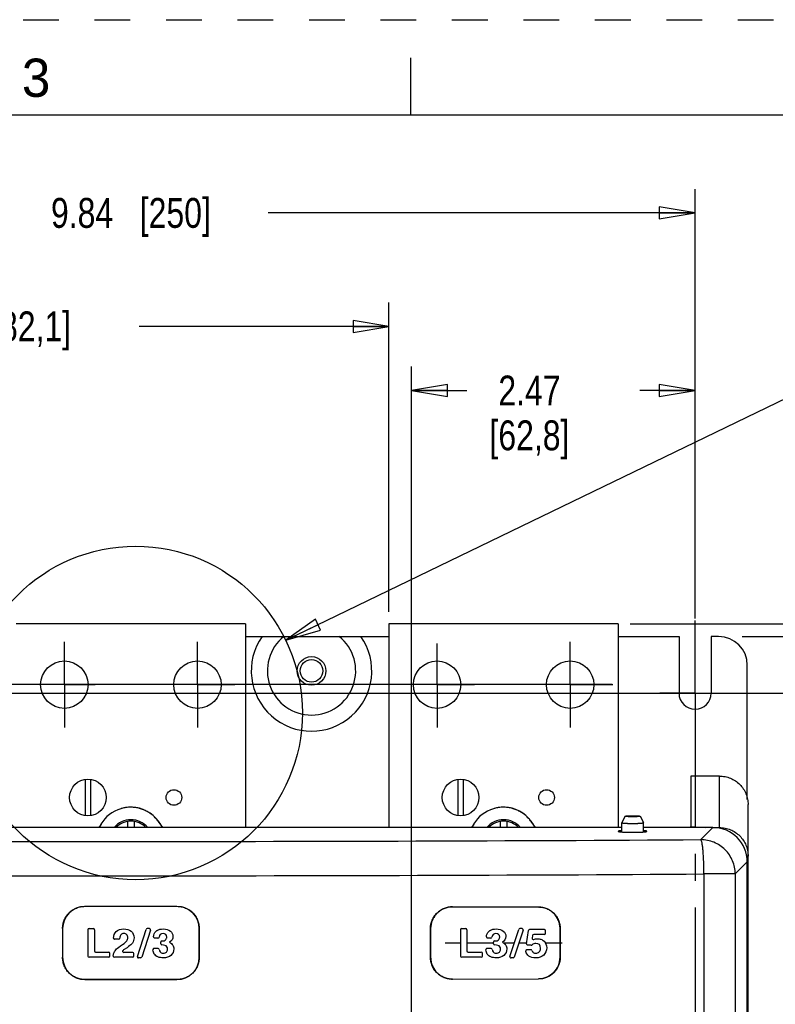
# Model space of a CAD drawing. Header units: inches. Extents: x 0 to 34, y 0 to 22.
# Tile 14 of 25: x 10.5 to 14.4, y 16.8 to 22. Entities that reach past the tile are written whole.
import ezdxf

# ---------------------------------------------------------------- set-up
doc = ezdxf.new("R2010")
doc.units = ezdxf.units.IN
doc.header["$LTSCALE"] = 1.87
doc.header["$MEASUREMENT"] = 0
doc.linetypes.add('CENTER', pattern=[0.6, 0.375, -0.075, 0.075, -0.075])
doc.linetypes.add('HIDDEN', pattern=[0.2, 0.1, -0.1])
doc.layers.get('0').update_dxf_attribs({"linetype": 'CONTINUOUS'})
for name, color, linetype in [('02___PRT_ALL_AXES', 7, 'CONTINUOUS'), ('03___PRT_ALL_CURVES', 7, 'CONTINUOUS'), ('AXIS_PART', 7, 'CONTINUOUS'), ('DEFAULT_2', 8, 'HIDDEN')]:
    doc.layers.add(name, color=color, linetype=linetype)
doc.styles.get("Standard").update_dxf_attribs({"font": 'txt', "width": 0.8})
doc.styles.add('TEXTSTYLE_2', font='txt')
doc.dimstyles.new('DIMSTYLE_2', dxfattribs={"dimtxt": 0.15625, "dimasz": 0.1875, "dimexe": 0.18, "dimexo": 0.0625, "dimgap": 0.09, "dimtad": 0, "dimtih": 1, "dimtoh": 1, "dimlfac": 1.666667, "dimzin": 4, "dimdsep": 46, "dimtxsty": 'STANDARD', "dimblk": 'CLOSED', "dimblk1": 'CLOSED', "dimblk2": 'CLOSED', "dimcen": 0.09, "dimadec": 0, "dimazin": 0, "dimtfac": 1, "dimtofl": 0, "dimtmove": 0, "dimatfit": 3, "dimldrblk": 'CLOSED', "dimfxl": 1, "dimtolj": 1, "dimtzin": 4, "dimarcsym": 0})
doc.dimstyles.get("Standard").update_dxf_attribs({"dimtxt": 0.15625, "dimasz": 0.1875, "dimexe": 0.18, "dimexo": 0.0625, "dimgap": 0.09, "dimtad": 0, "dimtih": 1, "dimtoh": 1, "dimzin": 4, "dimdsep": 46, "dimtxsty": 'STANDARD', "dimblk": 'CLOSED', "dimblk1": 'CLOSED', "dimblk2": 'CLOSED', "dimcen": 0.09, "dimadec": 0, "dimazin": 0, "dimtp": 0.05, "dimtm": 0.05, "dimtfac": 1, "dimtofl": 0, "dimtmove": 0, "dimatfit": 3, "dimldrblk": 'CLOSED', "dimfxl": 1, "dimtolj": 1, "dimtzin": 4, "dimarcsym": 0})

# ---------------------------------------------------------------- blocks, each defined once
blk = doc.blocks.new('_CLOSED')
at = {"color": 0, "linetype": 'BYBLOCK'}
for p, q in [((0, 0), (-1, 0.167)), ((-1, 0.167), (-1, -0.167)), ((-1, -0.167), (0, 0)), ((-1, 0), (0, 0))]:
    blk.add_line(p, q, dxfattribs=at)
blk = doc.blocks.new('*D1')
at = {"color": 2, "linetype": 'CONTINUOUS'}
for p, q in [((8.0841, 18.8364), (8.0841, 21.1141)), ((13.9881, 18.8672), (13.9881, 21.1141)), ((8.0841, 20.9891), (10.3174, 20.9891)), ((13.9881, 20.9891), (11.7549, 20.9891))]:
    blk.add_line(p, q, dxfattribs=at)
at = {"color": 2, "linetype": 'CONTINUOUS', "xscale": 0.1875, "yscale": 0.1875, "zscale": 0.1875, "rotation": 180}
blk.add_blockref('_CLOSED', (8.0841, 20.9891), dxfattribs=at)
at = {"color": 2, "linetype": 'CONTINUOUS', "xscale": 0.1875, "yscale": 0.1875, "zscale": 0.1875}
blk.add_blockref('_CLOSED', (13.9881, 20.9891), dxfattribs=at)
at = {"color": 2, "linetype": 'CONTINUOUS', "insert": (11.0361, 21.0673), "char_height": 0.15625, "width": 1.28125, "attachment_point": 2, "line_spacing_factor": 0.9}
blk.add_mtext('9.84{\\Ftxt.shx;\\W1.000000;\\H0.156250; }[250]', dxfattribs=at)
blk = doc.blocks.new('*D2')
at = {"color": 2, "linetype": 'CONTINUOUS'}
for p, q in [((7.9403, 18.4769), (15.4829, 18.4769)), ((15.3579, 18.4769), (15.3579, 15.8437)), ((15.3579, 12.898), (15.3579, 15.2968)), ((12.5398, 12.898), (15.4829, 12.898))]:
    blk.add_line(p, q, dxfattribs=at)
at = {"color": 2, "linetype": 'CONTINUOUS', "xscale": 0.1875, "yscale": 0.1875, "zscale": 0.1875}
for p, rotation in [((15.3579, 18.4769), 90), ((15.3579, 12.898), 270)]:
    blk.add_blockref('_CLOSED', p, dxfattribs=dict(at, rotation=rotation))
at = {"color": 2, "linetype": 'CONTINUOUS', "insert": (15.1704, 15.7656), "char_height": 0.15625, "width": 0.875, "attachment_point": 2, "line_spacing_factor": 0.9}
blk.add_mtext('9.30\\P[236,2]', dxfattribs=at)
blk = doc.blocks.new('*D3')
at = {"color": 2, "linetype": 'CONTINUOUS'}
for p, q in [((13.5544, 18.5212), (6.3895, 18.5212)), ((6.5145, 18.5212), (6.5145, 11.4544)), ((6.5145, 4.075), (6.5145, 10.9075)), ((13.5532, 4.075), (6.3895, 4.075))]:
    blk.add_line(p, q, dxfattribs=at)
at = {"color": 2, "linetype": 'CONTINUOUS', "xscale": 0.1875, "yscale": 0.1875, "zscale": 0.1875}
for p, rotation in [((6.5145, 18.5212), 90), ((6.5145, 4.075), 270)]:
    blk.add_blockref('_CLOSED', p, dxfattribs=dict(at, rotation=rotation))
at = {"color": 2, "linetype": 'CONTINUOUS', "insert": (6.3895, 11.3762), "char_height": 0.15625, "width": 0.875, "attachment_point": 2, "line_spacing_factor": 0.9}
blk.add_mtext('24.08\\P[611,6]', dxfattribs=at)
blk = doc.blocks.new('*D7')
at = {"color": 2, "linetype": 'CONTINUOUS'}
for p, q in [((14.3746, 18.4769), (16.2606, 18.4769)), ((16.1356, 18.4769), (16.1356, 11.6581)), ((16.1356, 4.5269), (16.1356, 11.1112)), ((14.0506, 4.5269), (16.2606, 4.5269))]:
    blk.add_line(p, q, dxfattribs=at)
at = {"color": 2, "linetype": 'CONTINUOUS', "xscale": 0.1875, "yscale": 0.1875, "zscale": 0.1875}
for p, rotation in [((16.1356, 18.4769), 90), ((16.1356, 4.5269), 270)]:
    blk.add_blockref('_CLOSED', p, dxfattribs=dict(at, rotation=rotation))
at = {"color": 2, "linetype": 'CONTINUOUS', "insert": (16.0106, 11.58), "char_height": 0.15625, "width": 0.875, "attachment_point": 2, "line_spacing_factor": 0.9}
blk.add_mtext('23.25\\P[590,6]', dxfattribs=at)
blk = doc.blocks.new('*D8')
at = {"color": 2, "linetype": 'CONTINUOUS'}
for p, q in [((8.0841, 18.8538), (8.0841, 20.5206)), ((12.3861, 18.9023), (12.3861, 20.5206)), ((8.0841, 20.3956), (9.3914, 20.3956)), ((12.3861, 20.3956), (11.0789, 20.3956))]:
    blk.add_line(p, q, dxfattribs=at)
at = {"color": 2, "linetype": 'CONTINUOUS', "xscale": 0.1875, "yscale": 0.1875, "zscale": 0.1875, "rotation": 180}
blk.add_blockref('_CLOSED', (8.0841, 20.3956), dxfattribs=at)
at = {"color": 2, "linetype": 'CONTINUOUS', "xscale": 0.1875, "yscale": 0.1875, "zscale": 0.1875}
blk.add_blockref('_CLOSED', (12.3861, 20.3956), dxfattribs=at)
at = {"color": 2, "linetype": 'CONTINUOUS', "insert": (10.2351, 20.4737), "char_height": 0.15625, "width": 1.53125, "attachment_point": 2, "line_spacing_factor": 0.9}
blk.add_mtext('7.17{\\Ftxt.shx;\\W1.000000;\\H0.156250; }[182,1]', dxfattribs=at)
blk = doc.blocks.new('*D10')
at = {"color": 2, "linetype": 'CONTINUOUS'}
for p, q in [((13.6486, 18.8398), (18.367, 18.8398)), ((18.242, 18.8398), (18.242, 11.4544)), ((18.242, 3.7564), (18.242, 10.9075)), ((13.7236, 3.7564), (18.367, 3.7564))]:
    blk.add_line(p, q, dxfattribs=at)
at = {"color": 2, "linetype": 'CONTINUOUS', "xscale": 0.1875, "yscale": 0.1875, "zscale": 0.1875}
for p, rotation in [((18.242, 18.8398), 90), ((18.242, 3.7564), 270)]:
    blk.add_blockref('_CLOSED', p, dxfattribs=dict(at, rotation=rotation))
at = {"color": 2, "linetype": 'CONTINUOUS', "insert": (18.117, 11.3762), "char_height": 0.15625, "width": 0.875, "attachment_point": 2, "line_spacing_factor": 0.9}
blk.add_mtext('25.14\\P[638,5]', dxfattribs=at)
blk = doc.blocks.new('*D20')
at = {"color": 2, "linetype": 'CONTINUOUS'}
for p, q in [((12.5044, 12.9207), (12.5044, 20.1849)), ((13.9881, 18.8672), (13.9881, 20.1849)), ((12.5044, 20.0599), (12.7932, 20.0599)), ((13.9881, 20.0599), (13.6994, 20.0599))]:
    blk.add_line(p, q, dxfattribs=at)
at = {"color": 2, "linetype": 'CONTINUOUS', "xscale": 0.1875, "yscale": 0.1875, "zscale": 0.1875, "rotation": 180}
blk.add_blockref('_CLOSED', (12.5044, 20.0599), dxfattribs=at)
at = {"color": 2, "linetype": 'CONTINUOUS', "xscale": 0.1875, "yscale": 0.1875, "zscale": 0.1875}
blk.add_blockref('_CLOSED', (13.9881, 20.0599), dxfattribs=at)
at = {"color": 2, "linetype": 'CONTINUOUS', "insert": (13.1213, 20.1381), "char_height": 0.15625, "width": 0.75, "attachment_point": 2, "line_spacing_factor": 0.9}
blk.add_mtext('2.47\\P[62,8]', dxfattribs=at)
blk = doc.blocks.new('*D24')
at = {"color": 2, "linetype": 'CONTINUOUS'}
for p, q in [((14.234, 18.7732), (17.2992, 18.7732)), ((17.1742, 18.7732), (17.1742, 11.6578)), ((17.1742, 4.2299), (17.1742, 11.1109)), ((14.2187, 4.2299), (17.2992, 4.2299))]:
    blk.add_line(p, q, dxfattribs=at)
at = {"color": 2, "linetype": 'CONTINUOUS', "xscale": 0.1875, "yscale": 0.1875, "zscale": 0.1875}
for p, rotation in [((17.1742, 18.7732), 90), ((17.1742, 4.2299), 270)]:
    blk.add_blockref('_CLOSED', p, dxfattribs=dict(at, rotation=rotation))
at = {"color": 2, "linetype": 'CONTINUOUS', "insert": (17.0492, 11.5797), "char_height": 0.15625, "width": 0.875, "attachment_point": 2, "line_spacing_factor": 0.9}
blk.add_mtext('24.24\\P[615,7]', dxfattribs=at)

msp = doc.modelspace()

# ---------------------------------------------------------------- linework, layer by layer
at = {"color": 7, "linetype": 'CONTINUOUS'}
for p, q in [((12.5, 21.5), (12.5, 21.8)), ((33.5, 21.5), (0.5, 21.5)), ((14.1111, 18.7732), (14.0724, 18.7732)), ((14.2611, 17.92), (14.2611, 18.6232)), ((10.7964, 18.0257), (10.7964, 17.836)), ((10.8258, 17.836), (10.8258, 18.0257)), ((12.7464, 18.0257), (12.7464, 17.836)), ((12.7758, 17.836), (12.7758, 18.0257)), ((13.605, 17.7736), (8.4672, 17.7736)), ((11.0181, 17.806), (11.0181, 17.7736)), ((11.0541, 17.7736), (11.0541, 17.806)), ((12.9681, 17.806), (12.9681, 17.7736)), ((13.0041, 17.7736), (13.0041, 17.806)), ((14.0816, 17.7736), (13.7172, 17.7736)), ((13.9653, 17.7736), (13.9653, 17.7788)), ((14.0816, 17.7736), (14.0183, 17.7103)), ((14.1153, 17.7736), (14.1153, 17.7682)), ((14.2653, 17.6239), (14.2564, 17.6239)), ((14.2611, 17.594), (14.1979, 17.5307)), ((14.2611, 5.3459), (14.2611, 17.594)), ((14.0345, 17.5307), (14.0345, 5.717)), ((14.1979, 17.5307), (14.0345, 17.5307)), ((14.1979, 17.5307), (14.1979, 5.717)), ((14.2611, 17.5483), (14.2653, 17.5483)), ((10.7952, 17.3616), (10.7952, 17.3613)), ((10.7952, 17.3616), (11.277, 17.3616)), ((11.277, 17.3613), (10.7952, 17.3613)), ((11.277, 17.3616), (11.277, 17.3613)), ((12.7186, 17.3594), (12.7186, 17.3588)), ((12.7186, 17.3594), (13.1691, 17.3581)), ((12.7186, 17.3588), (13.1691, 17.3575)), ((13.1691, 17.3575), (13.1691, 17.3581)), ((10.6786, 17.245), (10.6786, 17.095)), ((10.6786, 17.245), (10.6789, 17.245)), ((10.6789, 17.245), (10.6789, 17.095)), ((10.8115, 17.239), (10.8115, 17.101)), ((10.8175, 17.245), (10.8391, 17.245)), ((10.8451, 17.239), (10.8451, 17.1278)), ((11.0699, 17.0997), (11.1162, 17.2408)), ((11.1388, 17.2371), (11.0926, 17.0959)), ((11.1331, 17.245), (11.1219, 17.245)), ((11.3934, 17.095), (11.3934, 17.245)), ((11.3936, 17.245), (11.3934, 17.245)), ((11.3936, 17.245), (11.3936, 17.095)), ((12.6038, 17.245), (12.6038, 17.095)), ((12.6038, 17.245), (12.6044, 17.245)), ((12.6044, 17.095), (12.6044, 17.245)), ((12.7608, 17.239), (12.7608, 17.101)), ((12.7668, 17.245), (12.7884, 17.245)), ((12.7944, 17.239), (12.7944, 17.1278)), ((13.0192, 17.0997), (13.0655, 17.2408)), ((13.0881, 17.2371), (13.0419, 17.0959)), ((13.0824, 17.245), (13.0712, 17.245)), ((13.1061, 17.1658), (13.1161, 17.2347)), ((13.1992, 17.2399), (13.1221, 17.2399)), ((13.1375, 17.2093), (13.1355, 17.1949)), ((13.1992, 17.2144), (13.1435, 17.2144)), ((13.2052, 17.2204), (13.2052, 17.2339)), ((13.2813, 17.095), (13.2813, 17.245)), ((13.2813, 17.245), (13.282, 17.245)), ((13.282, 17.245), (13.282, 17.095)), ((10.972, 17.1898), (10.951, 17.1898)), ((11.1774, 17.1957), (11.1598, 17.1957)), ((11.1919, 17.1654), (11.1919, 17.1745)), ((11.2061, 17.1809), (11.2096, 17.1816)), ((12.9193, 17.1957), (12.9017, 17.1957)), ((12.9339, 17.1654), (12.9339, 17.1745)), ((12.9481, 17.1809), (12.9516, 17.1816)), ((13.1307, 17.1582), (13.1118, 17.1589)), ((10.8511, 17.1218), (10.92, 17.1218)), ((10.926, 17.101), (10.926, 17.1158)), ((11.046, 17.1204), (10.9985, 17.1204)), ((11.0126, 17.1428), (11.0008, 17.1353)), ((11.052, 17.101), (11.052, 17.1144)), ((11.1785, 17.1405), (11.1575, 17.1405)), ((12.8004, 17.1218), (12.8693, 17.1218)), ((12.8753, 17.101), (12.8753, 17.1158)), ((12.9204, 17.1405), (12.8994, 17.1405)), ((13.1285, 17.1345), (13.1077, 17.1345)), ((10.6786, 17.095), (10.6789, 17.095)), ((10.92, 17.095), (10.8175, 17.095)), ((11.046, 17.095), (10.9495, 17.095)), ((11.0869, 17.0918), (11.0757, 17.0918)), ((11.3936, 17.095), (11.3934, 17.095)), ((12.6044, 17.095), (12.6038, 17.095)), ((12.8693, 17.095), (12.7668, 17.095)), ((13.0362, 17.0918), (13.0249, 17.0918)), ((13.282, 17.095), (13.2813, 17.095)), ((10.7952, 16.9783), (10.7952, 16.9786)), ((10.7952, 16.9786), (11.277, 16.9786)), ((11.277, 16.9783), (10.7952, 16.9783)), ((11.277, 16.9783), (11.277, 16.9786)), ((12.7186, 16.9811), (13.1691, 16.9825)), ((12.7186, 16.9805), (13.1691, 16.9818)), ((12.7186, 16.9811), (12.7186, 16.9805)), ((13.1691, 16.9818), (13.1691, 16.9825))]:
    msp.add_line(p, q, dxfattribs=at)
at = {"color": 3, "linetype": 'CONTINUOUS'}
for p, q in [((13.9653, 18.0431), (13.9653, 17.7788)), ((14.1153, 18.0431), (13.9653, 18.0431)), ((14.1153, 17.7736), (14.1153, 18.0431)), ((14.2653, 5.053), (14.2653, 17.8935)), ((10.8798, 17.7906), (10.8676, 17.7736)), ((11.2032, 17.7736), (11.1806, 17.8049)), ((12.8298, 17.7906), (12.8176, 17.7736)), ((13.1532, 17.7736), (13.1306, 17.8049)), ((13.9653, 17.7788), (14.0403, 17.7736)), ((14.0816, 17.7736), (14.1153, 17.7736)), ((14.2611, 17.4739), (14.2653, 17.4739))]:
    msp.add_line(p, q, dxfattribs=at)
at = {"color": 2, "linetype": 'CONTINUOUS'}
msp.add_circle((11.061, 18.3731), 0.8725, dxfattribs=at)
at = {"color": 7, "linetype": 'CONTINUOUS'}
for centre, radius in [((11.9811, 18.593), 0.0591), ((10.8111, 17.9308), 0.096), ((12.7611, 17.9308), 0.096)]:
    msp.add_circle(centre, radius, dxfattribs=at)
for centre, radius, start, end in [((14.1111, 18.6232), 0.15, 0, 90), ((11.0361, 17.6998), 0.1149, 40.0197, 139.9803), ((11.0361, 17.6998), 0.1077, 43.2671, 136.7329), ((12.9861, 17.6998), 0.1149, 40.0197, 139.9803), ((12.9861, 17.6998), 0.1077, 43.2671, 136.7329), ((11.0361, 492.1111), 474.4101, 269.639831, 270.360169), ((11.0361, 497.0901), 479.5687, 269.641773, 270.358227), ((10.7952, 17.245), 0.1163, 90, 180), ((11.277, 17.245), 0.1163, 0, 90), ((10.8175, 17.239), 0.006, 90, 180), ((10.8391, 17.239), 0.006, 0, 90), ((11.1219, 17.239), 0.006, 90, 161.8581), ((11.1331, 17.239), 0.006, 341.8581, 90), ((11.1961, 17.1989), 0.0427, 121.3459, 132.4197), ((12.7668, 17.239), 0.006, 90, 180), ((12.7884, 17.239), 0.006, 0, 90), ((12.9381, 17.1989), 0.0427, 121.3418, 132.4197), ((13.0712, 17.239), 0.006, 90, 161.8581), ((13.0824, 17.239), 0.006, 341.8581, 90), ((13.1221, 17.2339), 0.006, 90, 171.7029), ((13.1435, 17.2084), 0.006, 90, 171.7106), ((13.1992, 17.2339), 0.006, 0, 90), ((13.1992, 17.2204), 0.006, 270, 360), ((10.951, 17.1958), 0.006, 179.1119, 270), ((10.972, 17.1958), 0.006, 270, 354.9057), ((11.1598, 17.2017), 0.006, 174.125, 270), ((11.1774, 17.2017), 0.006, 270, 352.1897), ((11.1979, 17.1745), 0.006, 89.4278, 180), ((11.1979, 17.1654), 0.006, 180, 270), ((12.9017, 17.2017), 0.006, 174.125, 270), ((12.9193, 17.2017), 0.006, 270, 352.1897), ((12.9399, 17.1745), 0.006, 90, 180), ((12.9399, 17.1654), 0.006, 180, 270), ((13.112, 17.1649), 0.006, 171.7029, 267.7185), ((13.1309, 17.1642), 0.006, 267.7185, 312.3937), ((13.1414, 17.1941), 0.006, 171.7106, 290.8058), ((10.8511, 17.1278), 0.006, 180, 270), ((10.92, 17.1158), 0.006, 0, 90), ((10.9985, 17.1264), 0.006, 126.6066, 270), ((11.0565, 17.0482), 0.1034, 122.5952, 126.5528), ((11.046, 17.1144), 0.006, 0, 90), ((11.1575, 17.1345), 0.006, 90, 184.4604), ((11.1785, 17.1345), 0.006, 10.2633, 90), ((12.8004, 17.1278), 0.006, 180, 270), ((12.8693, 17.1158), 0.006, 0, 90), ((12.8994, 17.1345), 0.006, 90, 184.4604), ((12.9204, 17.1345), 0.006, 10.2633, 90), ((13.1077, 17.1285), 0.006, 90, 196.3509), ((13.1285, 17.1285), 0.006, 23.1212, 90), ((10.7952, 17.095), 0.1163, 180, 270), ((10.8175, 17.101), 0.006, 180, 270), ((10.92, 17.101), 0.006, 270, 360), ((10.9495, 17.101), 0.006, 180, 270), ((11.046, 17.101), 0.006, 270, 360), ((11.0757, 17.0978), 0.006, 161.8581, 270), ((11.0869, 17.0978), 0.006, 270, 341.8581), ((11.277, 17.095), 0.1163, 270, 360), ((12.7668, 17.101), 0.006, 180, 270), ((12.8693, 17.101), 0.006, 270, 360), ((13.0249, 17.0978), 0.006, 161.8581, 270), ((13.0362, 17.0978), 0.006, 270, 341.8581)]:
    msp.add_arc(centre, radius, start, end, dxfattribs=at)
at = {"color": 3, "linetype": 'CONTINUOUS'}
for centre, radius, start, end in [((11.0344, 17.6999), 0.18, 98.3046, 104.663), ((11.0345, 17.6996), 0.1803, 93.4287, 98.303), ((11.0344, 17.7001), 0.1797, 90.0034, 93.4272), ((11.0361, 17.6998), 0.18, 30.0974, 82.4386), ((12.9844, 17.6999), 0.18, 98.3046, 104.663), ((12.9845, 17.6996), 0.1803, 93.4287, 98.303), ((12.9844, 17.7001), 0.1797, 90.0034, 93.4272), ((12.9861, 17.6998), 0.18, 30.0974, 82.4386), ((11.0345, 17.6999), 0.18, 106.6087, 149.5891), ((11.0345, 17.6997), 0.1801, 104.667, 106.6107), ((12.9845, 17.6999), 0.18, 106.6087, 149.5891), ((12.9845, 17.6997), 0.1801, 104.667, 106.6107), ((11.0348, 17.6997), 0.1804, 149.5952, 155.7489), ((12.9848, 17.6997), 0.1804, 149.5952, 155.7489)]:
    msp.add_arc(centre, radius, start, end, dxfattribs=at)
at = {"color": 7, "linetype": 'CONTINUOUS'}
msp.add_ellipse((14.0807, 17.5931), major_axis=(0.1279, 0.1279), ratio=0.995146, start_param=-0.782965, end_param=0.782965, dxfattribs=at)
at = {"color": 3, "linetype": 'CONTINUOUS'}
for points, knots in [([(14.1153, 18.0431), (14.1251, 18.0431), (14.1448, 18.0412), (14.1731, 18.0326), (14.1992, 18.0187), (14.2221, 18), (14.2408, 17.9772), (14.2548, 17.9511), (14.2634, 17.9229), (14.2653, 17.9033), (14.2653, 17.8935)], [0, 0, 0, 0, 0.125048, 0.250303, 0.375369, 0.500391, 0.625353, 0.75025, 0.87525, 1, 1, 1, 1]), ([(11.1806, 17.8049), (11.1765, 17.8107), (11.1675, 17.8217), (11.1521, 17.8366), (11.1352, 17.8496), (11.1168, 17.8604), (11.0972, 17.869), (11.0768, 17.8752), (11.0558, 17.879), (11.0415, 17.8798), (11.0344, 17.8798)], [0, 0, 0, 0, 0.124959, 0.250012, 0.375006, 0.499998, 0.625001, 0.750001, 0.875, 1, 1, 1, 1]), ([(13.1306, 17.8049), (13.1265, 17.8107), (13.1175, 17.8217), (13.1021, 17.8366), (13.0852, 17.8496), (13.0668, 17.8604), (13.0472, 17.869), (13.0268, 17.8752), (13.0058, 17.879), (12.9915, 17.8798), (12.9844, 17.8798)], [0, 0, 0, 0, 0.124959, 0.250012, 0.375006, 0.499998, 0.625001, 0.750001, 0.875, 1, 1, 1, 1]), ([(14.1153, 17.7736), (14.1251, 17.7736), (14.1448, 17.7716), (14.1731, 17.7631), (14.1992, 17.7492), (14.2221, 17.7304), (14.2408, 17.7076), (14.2548, 17.6816), (14.2634, 17.6533), (14.2653, 17.6337), (14.2653, 17.6239)], [0, 0, 0, 0, 0.125048, 0.250303, 0.375369, 0.500391, 0.625353, 0.75025, 0.87525, 1, 1, 1, 1])]:
    msp.add_open_spline(points, degree=3, knots=knots, dxfattribs=at)
at = {"color": 7, "linetype": 'CONTINUOUS'}
for points, knots in [([(14.0345, 17.5307), (14.0346, 17.5419), (14.0344, 17.5639), (14.033, 17.5959), (14.0315, 17.6257), (14.0299, 17.6486), (14.0283, 17.6649), (14.0271, 17.6755), (14.0258, 17.6848), (14.0244, 17.6928), (14.0229, 17.6993), (14.0213, 17.7044), (14.02, 17.7076), (14.019, 17.7094), (14.0185, 17.7101), (14.0183, 17.7103)], [0, 0, 0, 0, 0.184993, 0.364312, 0.530665, 0.678419, 0.743741, 0.802658, 0.854712, 0.899471, 0.936573, 0.965791, 0.986939, 0.994467, 1, 1, 1, 1]), ([(14.1979, 17.5307), (14.1978, 17.5424), (14.1954, 17.5659), (14.185, 17.5997), (14.1683, 17.6309), (14.1458, 17.6582), (14.1184, 17.6807), (14.0873, 17.6974), (14.0535, 17.7078), (14.03, 17.7102), (14.0183, 17.7103)], [0, 0, 0, 0, 0.124871, 0.249841, 0.374898, 0.500001, 0.625103, 0.750162, 0.87513, 1, 1, 1, 1]), ([(10.6786, 17.245), (10.6786, 17.2526), (10.6801, 17.2679), (10.6868, 17.2899), (10.6976, 17.3102), (10.7122, 17.328), (10.73, 17.3426), (10.7503, 17.3534), (10.7723, 17.3601), (10.7876, 17.3616), (10.7952, 17.3616)], [0, 0, 0, 0, 0.124991, 0.250009, 0.375002, 0.500004, 0.625004, 0.749995, 0.875012, 1, 1, 1, 1]), ([(11.277, 17.3616), (11.2846, 17.3616), (11.2999, 17.3601), (11.3219, 17.3534), (11.3422, 17.3426), (11.36, 17.328), (11.3746, 17.3102), (11.3854, 17.2899), (11.3921, 17.2679), (11.3936, 17.2526), (11.3936, 17.245)], [0, 0, 0, 0, 0.124987, 0.250002, 0.374993, 0.499994, 0.624996, 0.749988, 0.875009, 1, 1, 1, 1]), ([(12.6038, 17.245), (12.6038, 17.2599), (12.6085, 17.2826), (12.6226, 17.3091), (12.637, 17.3265), (12.6545, 17.3408), (12.6745, 17.3514), (12.6961, 17.3579), (12.7111, 17.3594), (12.7186, 17.3594)], [0, 0, 0, 0, 0.249252, 0.374409, 0.499586, 0.624722, 0.7498, 0.875068, 1, 1, 1, 1]), ([(12.7186, 17.3588), (12.7038, 17.3588), (12.6812, 17.3542), (12.6548, 17.3403), (12.6374, 17.3261), (12.6231, 17.3087), (12.6091, 17.2823), (12.6044, 17.2598), (12.6044, 17.245)], [0, 0, 0, 0, 0.249309, 0.374536, 0.49982, 0.625146, 0.750452, 1, 1, 1, 1]), ([(13.1691, 17.3581), (13.1764, 17.3581), (13.1912, 17.3566), (13.2125, 17.3501), (13.2322, 17.3396), (13.2494, 17.3254), (13.2635, 17.3082), (13.2741, 17.2885), (13.2805, 17.2672), (13.282, 17.2523), (13.282, 17.245)], [0, 0, 0, 0, 0.124885, 0.249783, 0.374711, 0.499681, 0.6247, 0.749767, 0.874872, 1, 1, 1, 1]), ([(13.2813, 17.245), (13.2813, 17.2523), (13.2799, 17.267), (13.2735, 17.2883), (13.263, 17.3078), (13.2489, 17.3249), (13.2318, 17.339), (13.2123, 17.3495), (13.1911, 17.356), (13.1764, 17.3574), (13.1691, 17.3575)], [0, 0, 0, 0, 0.125129, 0.250237, 0.375306, 0.500326, 0.625296, 0.75022, 0.875116, 1, 1, 1, 1]), ([(11.1979, 17.1805), (11.1983, 17.1805), (11.2013, 17.1805), (11.204, 17.1806), (11.2061, 17.1809)], [0, 0, 0, 0, 0.102566, 1, 1, 1, 1]), ([(12.9399, 17.1805), (12.9402, 17.1805), (12.9433, 17.1805), (12.9459, 17.1806), (12.9481, 17.1809)], [0, 0, 0, 0, 0.102567, 1, 1, 1, 1]), ([(10.7952, 16.9783), (10.7876, 16.9783), (10.7723, 16.9798), (10.7503, 16.9865), (10.73, 16.9974), (10.7122, 17.012), (10.6976, 17.0297), (10.6868, 17.05), (10.6801, 17.0721), (10.6786, 17.0873), (10.6786, 17.095)], [0, 0, 0, 0, 0.124987, 0.250002, 0.374993, 0.499994, 0.624996, 0.749988, 0.875009, 1, 1, 1, 1]), ([(11.3936, 17.095), (11.3936, 17.0873), (11.3921, 17.0721), (11.3854, 17.05), (11.3746, 17.0297), (11.36, 17.012), (11.3422, 16.9974), (11.3219, 16.9865), (11.2999, 16.9798), (11.2846, 16.9783), (11.277, 16.9783)], [0, 0, 0, 0, 0.124991, 0.250009, 0.375002, 0.500004, 0.625004, 0.749995, 0.875012, 1, 1, 1, 1]), ([(12.7186, 16.9805), (12.7111, 16.9805), (12.6961, 16.9819), (12.6744, 16.9884), (12.6544, 16.999), (12.6369, 17.0133), (12.6225, 17.0308), (12.6118, 17.0507), (12.6052, 17.0724), (12.6038, 17.0875), (12.6038, 17.095)], [0, 0, 0, 0, 0.124825, 0.249862, 0.3748, 0.499772, 0.624778, 0.749818, 0.875009, 1, 1, 1, 1]), ([(12.6044, 17.095), (12.6044, 17.0875), (12.6058, 17.0725), (12.6124, 17.051), (12.6231, 17.0311), (12.6374, 17.0138), (12.6548, 16.9995), (12.6747, 16.9889), (12.6962, 16.9825), (12.7112, 16.9811), (12.7186, 16.9811)], [0, 0, 0, 0, 0.124991, 0.250182, 0.375221, 0.500227, 0.625199, 0.750137, 0.875174, 1, 1, 1, 1]), ([(13.282, 17.095), (13.282, 17.0803), (13.2759, 17.0506), (13.251, 17.0129), (13.2133, 16.988), (13.1837, 16.9819), (13.1691, 16.9818)], [0, 0, 0, 0, 0.250229, 0.500317, 0.750213, 1, 1, 1, 1]), ([(13.1691, 16.9825), (13.1837, 16.9825), (13.2131, 16.9886), (13.2505, 17.0133), (13.2753, 17.0509), (13.2813, 17.0803), (13.2813, 17.095)], [0, 0, 0, 0, 0.249791, 0.499691, 0.749775, 1, 1, 1, 1])]:
    msp.add_open_spline(points, degree=3, knots=knots, dxfattribs=at)
for points in [[(10.9451, 17.1957), (10.9452, 17.2095), (10.9498, 17.2208), (10.9589, 17.2296)], [(10.9589, 17.2296), (10.9682, 17.2385), (10.9813, 17.2431), (10.9984, 17.2431)], [(10.9837, 17.2125), (10.9806, 17.209), (10.9786, 17.2032), (10.9779, 17.1952)], [(10.9992, 17.2189), (10.9925, 17.2189), (10.9874, 17.2167), (10.9837, 17.2125)], [(10.9984, 17.2431), (11.0145, 17.2431), (11.0275, 17.2389), (11.0374, 17.2307)], [(11.0142, 17.213), (11.0106, 17.2168), (11.0055, 17.2189), (10.9992, 17.2189)], [(11.0199, 17.1978), (11.0199, 17.2039), (11.018, 17.209), (11.0142, 17.213)], [(11.0374, 17.2307), (11.0473, 17.2226), (11.0524, 17.2111), (11.0524, 17.1966)], [(11.1538, 17.2023), (11.155, 17.2139), (11.1595, 17.2233), (11.1673, 17.2305)], [(11.1739, 17.2354), (11.1823, 17.2405), (11.1928, 17.2431), (11.2054, 17.2431)], [(11.2044, 17.2189), (11.192, 17.2189), (11.185, 17.2129), (11.1833, 17.2009)], [(11.218, 17.2142), (11.2144, 17.2173), (11.2099, 17.2189), (11.2044, 17.2189)], [(11.2054, 17.2431), (11.2211, 17.2431), (11.2334, 17.2394), (11.2424, 17.232)], [(11.2235, 17.2009), (11.2235, 17.2066), (11.2216, 17.211), (11.218, 17.2142)], [(11.2424, 17.232), (11.2514, 17.2247), (11.256, 17.2151), (11.256, 17.2034)], [(12.8958, 17.2023), (12.897, 17.2139), (12.9015, 17.2233), (12.9092, 17.2305)], [(12.9158, 17.2354), (12.9242, 17.2405), (12.9347, 17.2431), (12.9473, 17.2431)], [(12.9463, 17.2189), (12.934, 17.2189), (12.9269, 17.2129), (12.9253, 17.2009)], [(12.9599, 17.2142), (12.9564, 17.2173), (12.9518, 17.2189), (12.9463, 17.2189)], [(12.9473, 17.2431), (12.963, 17.2431), (12.9753, 17.2394), (12.9844, 17.232)], [(12.9655, 17.2009), (12.9655, 17.2066), (12.9635, 17.211), (12.9599, 17.2142)], [(12.9844, 17.232), (12.9933, 17.2247), (12.9979, 17.2151), (12.9979, 17.2034)], [(10.9613, 17.1385), (10.9668, 17.1441), (10.9771, 17.1519), (10.9921, 17.1617)], [(10.9921, 17.1617), (11.0036, 17.1692), (11.0111, 17.1756), (11.0146, 17.1809)], [(11.0146, 17.1809), (11.0181, 17.1862), (11.0199, 17.1918), (11.0199, 17.1978)], [(11.0441, 17.1694), (11.04, 17.1637), (11.0335, 17.1575), (11.0243, 17.1508)], [(11.0524, 17.1966), (11.0524, 17.1862), (11.0496, 17.1771), (11.0441, 17.1694)], [(11.2141, 17.1573), (11.2098, 17.1586), (11.2044, 17.1593), (11.1979, 17.1594)], [(11.2096, 17.1816), (11.2137, 17.1827), (11.217, 17.1851), (11.2196, 17.1886)], [(11.2282, 17.1371), (11.2282, 17.1476), (11.2235, 17.1543), (11.2141, 17.1573)], [(11.2196, 17.1886), (11.2209, 17.1904), (11.2219, 17.1924), (11.2225, 17.1944)], [(11.2225, 17.1944), (11.2232, 17.1964), (11.2235, 17.1986), (11.2235, 17.2009)], [(11.256, 17.2034), (11.256, 17.1906), (11.2498, 17.1805), (11.2377, 17.1732)], [(11.2377, 17.1732), (11.2465, 17.169), (11.2524, 17.1641), (11.2557, 17.1585)], [(11.2557, 17.1585), (11.259, 17.1529), (11.2607, 17.1464), (11.2607, 17.139)], [(12.956, 17.1573), (12.9517, 17.1586), (12.9463, 17.1593), (12.9399, 17.1594)], [(12.9516, 17.1816), (12.9556, 17.1827), (12.959, 17.1851), (12.9615, 17.1886)], [(12.9702, 17.1371), (12.9702, 17.1476), (12.9655, 17.1543), (12.956, 17.1573)], [(12.9615, 17.1886), (12.9628, 17.1904), (12.9638, 17.1924), (12.9645, 17.1944)], [(12.9645, 17.1944), (12.9651, 17.1964), (12.9655, 17.1986), (12.9655, 17.2009)], [(12.9979, 17.2034), (12.9979, 17.1906), (12.9918, 17.1805), (12.9797, 17.1732)], [(12.9797, 17.1732), (12.9884, 17.169), (12.9944, 17.1641), (12.9977, 17.1585)], [(12.9977, 17.1585), (13.001, 17.1529), (13.0026, 17.1464), (13.0026, 17.139)], [(13.1555, 17.1677), (13.1475, 17.1677), (13.1407, 17.165), (13.135, 17.1598)], [(13.1435, 17.1885), (13.1496, 17.1907), (13.1559, 17.1919), (13.1624, 17.1919)], [(13.179, 17.1418), (13.179, 17.159), (13.1711, 17.1677), (13.1555, 17.1677)], [(13.1624, 17.1919), (13.1692, 17.1919), (13.1755, 17.1909), (13.1811, 17.1889)], [(13.1811, 17.1889), (13.1873, 17.1868), (13.1928, 17.1835), (13.1975, 17.1791)], [(13.1975, 17.1791), (13.2067, 17.1705), (13.2114, 17.1592), (13.2114, 17.1451)], [(10.9435, 17.101), (10.9436, 17.103), (10.9438, 17.1051), (10.9442, 17.1073)], [(10.9442, 17.1073), (10.945, 17.1112), (10.9463, 17.1152), (10.9482, 17.1194)], [(10.9482, 17.1194), (10.9513, 17.1263), (10.9557, 17.1327), (10.9613, 17.1385)], [(11.0243, 17.1508), (11.0208, 17.1482), (11.0169, 17.1456), (11.0126, 17.1428)], [(11.1584, 17.1119), (11.1546, 17.1174), (11.1522, 17.1247), (11.1515, 17.134)], [(11.1778, 17.0968), (11.1696, 17.1), (11.1631, 17.1051), (11.1584, 17.1119)], [(11.1844, 17.1355), (11.1849, 17.1328), (11.1856, 17.1303), (11.1865, 17.1282)], [(11.1865, 17.1282), (11.19, 17.1201), (11.1965, 17.116), (11.2062, 17.116)], [(11.2456, 17.1051), (11.2355, 17.0962), (11.2221, 17.0918), (11.2053, 17.0918)], [(11.2062, 17.116), (11.2125, 17.116), (11.2178, 17.118), (11.222, 17.1218)], [(11.222, 17.1218), (11.2261, 17.1257), (11.2282, 17.1308), (11.2282, 17.1371)], [(11.2607, 17.139), (11.2607, 17.1253), (11.2557, 17.114), (11.2456, 17.1051)], [(12.9004, 17.1119), (12.8965, 17.1174), (12.8942, 17.1247), (12.8934, 17.134)], [(12.9197, 17.0968), (12.9116, 17.1), (12.9051, 17.1051), (12.9004, 17.1119)], [(12.9263, 17.1355), (12.9268, 17.1328), (12.9275, 17.1303), (12.9285, 17.1282)], [(12.9285, 17.1282), (12.9319, 17.1201), (12.9385, 17.116), (12.9481, 17.116)], [(12.9875, 17.1051), (12.9774, 17.0962), (12.964, 17.0918), (12.9472, 17.0918)], [(12.9481, 17.116), (12.9545, 17.116), (12.9597, 17.118), (12.9639, 17.1218)], [(12.9639, 17.1218), (12.968, 17.1257), (12.9702, 17.1308), (12.9702, 17.1371)], [(13.0026, 17.139), (13.0026, 17.1253), (12.9976, 17.114), (12.9875, 17.1051)], [(13.1184, 17.1015), (13.1108, 17.1069), (13.1053, 17.1153), (13.102, 17.1268)], [(13.134, 17.1308), (13.1354, 17.1276), (13.1369, 17.125), (13.1384, 17.1229)], [(13.1384, 17.1229), (13.1393, 17.1217), (13.1403, 17.1207), (13.1413, 17.1199)], [(13.1413, 17.1199), (13.143, 17.1185), (13.145, 17.1175), (13.1474, 17.1169)], [(13.1474, 17.1169), (13.1496, 17.1163), (13.1521, 17.116), (13.1549, 17.116)], [(13.1959, 17.1067), (13.1856, 17.0967), (13.1716, 17.0918), (13.1541, 17.0918)], [(13.1549, 17.116), (13.1617, 17.116), (13.1674, 17.1182), (13.172, 17.1226)], [(13.172, 17.1226), (13.1766, 17.127), (13.179, 17.1334), (13.179, 17.1418)], [(13.2114, 17.1451), (13.2114, 17.1294), (13.2062, 17.1166), (13.1959, 17.1067)], [(11.2053, 17.0918), (11.1952, 17.0918), (11.186, 17.0935), (11.1778, 17.0968)], [(12.9472, 17.0918), (12.9371, 17.0918), (12.9279, 17.0935), (12.9197, 17.0968)], [(13.1541, 17.0918), (13.1394, 17.0918), (13.1275, 17.095), (13.1184, 17.1015)]]:
    msp.add_open_spline(points, degree=3, dxfattribs=at)
at = {"layer": '02___PRT_ALL_AXES', "color": 7, "linetype": 'CONTINUOUS'}
for p, q in [((13.6215, 17.8329), (13.6051, 17.7992)), ((13.7007, 17.8329), (13.7172, 17.7992)), ((13.6051, 17.7992), (13.605, 17.7991)), ((13.605, 17.7505), (13.605, 17.7991)), ((13.7172, 17.7991), (13.7172, 17.7992)), ((13.7172, 17.7505), (13.7172, 17.7991))]:
    msp.add_line(p, q, dxfattribs=at)
for points, knots in [([(13.6215, 17.8329), (13.6216, 17.833), (13.6216, 17.833), (13.6217, 17.8331), (13.6219, 17.8332), (13.6222, 17.8333), (13.6226, 17.8334), (13.623, 17.8336), (13.6236, 17.8337), (13.6242, 17.8338), (13.6253, 17.834), (13.6267, 17.8342), (13.6288, 17.8344), (13.6311, 17.8346), (13.6337, 17.8348), (13.6365, 17.835), (13.6396, 17.8351), (13.6429, 17.8353), (13.6476, 17.8354), (13.6537, 17.8355), (13.6586, 17.8356), (13.6611, 17.8356)], [0, 0, 0, 0, 0.004329, 0.007119, 0.010384, 0.018422, 0.028547, 0.040797, 0.05518, 0.07168, 0.090269, 0.133583, 0.184771, 0.243393, 0.308923, 0.380775, 0.458294, 0.540778, 0.627465, 0.810258, 1, 1, 1, 1]), ([(13.6611, 17.83), (13.6585, 17.83), (13.6546, 17.8301), (13.6494, 17.8302), (13.6457, 17.8303), (13.6421, 17.8304), (13.6388, 17.8305), (13.6356, 17.8307), (13.6327, 17.8309), (13.6301, 17.8311), (13.6282, 17.8313), (13.6267, 17.8314), (13.6258, 17.8316), (13.6249, 17.8317), (13.6242, 17.8318), (13.6235, 17.8319), (13.6229, 17.8321), (13.6225, 17.8322), (13.6221, 17.8323), (13.6218, 17.8324), (13.6217, 17.8325), (13.6216, 17.8326), (13.6216, 17.8327), (13.6215, 17.8328), (13.6215, 17.8328), (13.6215, 17.8329), (13.6215, 17.8329)], [0, 0, 0, 0, 0.197109, 0.293197, 0.386339, 0.475629, 0.560167, 0.639106, 0.711663, 0.777127, 0.834848, 0.860632, 0.884282, 0.90574, 0.924962, 0.941913, 0.956564, 0.968899, 0.978932, 0.986716, 0.989808, 0.99241, 0.994589, 0.996457, 0.998189, 1, 1, 1, 1]), ([(13.6473, 17.8327), (13.6473, 17.8328), (13.6473, 17.8328), (13.6473, 17.8328), (13.6473, 17.8328), (13.6473, 17.8329), (13.6473, 17.8329), (13.6474, 17.8329), (13.6475, 17.833), (13.6477, 17.833), (13.6479, 17.8331), (13.6481, 17.8331), (13.6483, 17.8332), (13.6487, 17.8332), (13.6493, 17.8333), (13.6501, 17.8334), (13.651, 17.8335), (13.6521, 17.8335), (13.6532, 17.8336), (13.6544, 17.8337), (13.6556, 17.8337), (13.6569, 17.8337), (13.6588, 17.8338), (13.6602, 17.8338), (13.6611, 17.8338)], [0, 0, 0, 0, 0.004015, 0.005774, 0.007642, 0.009813, 0.012411, 0.01915, 0.028164, 0.03954, 0.053303, 0.069454, 0.087979, 0.108839, 0.157353, 0.214549, 0.279863, 0.352621, 0.432101, 0.51745, 0.607792, 0.702214, 0.799786, 1, 1, 1, 1]), ([(13.6611, 17.8318), (13.6603, 17.8318), (13.6586, 17.8318), (13.6561, 17.8319), (13.6541, 17.832), (13.6527, 17.832), (13.6517, 17.8321), (13.6508, 17.8322), (13.6499, 17.8322), (13.6492, 17.8323), (13.6486, 17.8324), (13.6481, 17.8325), (13.6478, 17.8325), (13.6476, 17.8326), (13.6474, 17.8326), (13.6473, 17.8327), (13.6473, 17.8327), (13.6473, 17.8327)], [0, 0, 0, 0, 0.18651, 0.366562, 0.533629, 0.610493, 0.681986, 0.747472, 0.806401, 0.85825, 0.902599, 0.939095, 0.967467, 0.978584, 0.987664, 0.994757, 1, 1, 1, 1]), ([(13.6611, 17.8356), (13.6636, 17.8356), (13.6686, 17.8355), (13.6747, 17.8354), (13.6794, 17.8353), (13.6826, 17.8351), (13.6857, 17.835), (13.6886, 17.8348), (13.6911, 17.8346), (13.6935, 17.8344), (13.6955, 17.8342), (13.697, 17.834), (13.698, 17.8338), (13.6987, 17.8337), (13.6992, 17.8336), (13.6997, 17.8334), (13.7001, 17.8333), (13.7003, 17.8332), (13.7005, 17.8331), (13.7006, 17.833), (13.7007, 17.833), (13.7007, 17.8329)], [0, 0, 0, 0, 0.189742, 0.372535, 0.459222, 0.541706, 0.619225, 0.691077, 0.756607, 0.815229, 0.866417, 0.909731, 0.92832, 0.94482, 0.959203, 0.971453, 0.981578, 0.989616, 0.992881, 0.995671, 1, 1, 1, 1]), ([(13.6611, 17.8338), (13.6621, 17.8338), (13.6635, 17.8338), (13.6653, 17.8337), (13.6666, 17.8337), (13.6679, 17.8337), (13.6691, 17.8336), (13.6702, 17.8335), (13.6712, 17.8335), (13.6721, 17.8334), (13.6729, 17.8333), (13.6735, 17.8332), (13.6739, 17.8332), (13.6742, 17.8331), (13.6744, 17.8331), (13.6746, 17.833), (13.6747, 17.833), (13.6748, 17.8329), (13.6749, 17.8329), (13.675, 17.8329), (13.675, 17.8328), (13.675, 17.8328), (13.675, 17.8328), (13.675, 17.8328), (13.675, 17.8327)], [0, 0, 0, 0, 0.200214, 0.297786, 0.392208, 0.48255, 0.567899, 0.647379, 0.720137, 0.785451, 0.842647, 0.891161, 0.912021, 0.930546, 0.946697, 0.96046, 0.971836, 0.98085, 0.987589, 0.990187, 0.992358, 0.994226, 0.995985, 1, 1, 1, 1]), ([(13.7007, 17.8329), (13.7007, 17.8329), (13.7007, 17.8328), (13.7007, 17.8328), (13.7007, 17.8327), (13.7006, 17.8326), (13.7005, 17.8325), (13.7004, 17.8324), (13.7001, 17.8323), (13.6998, 17.8322), (13.6993, 17.8321), (13.6987, 17.8319), (13.6981, 17.8318), (13.6973, 17.8317), (13.6964, 17.8316), (13.6955, 17.8314), (13.6941, 17.8313), (13.6921, 17.8311), (13.6895, 17.8309), (13.6866, 17.8307), (13.6835, 17.8305), (13.6801, 17.8304), (13.6765, 17.8303), (13.6728, 17.8302), (13.6677, 17.8301), (13.6637, 17.83), (13.6611, 17.83)], [0, 0, 0, 0, 0.001811, 0.003543, 0.005411, 0.00759, 0.010192, 0.013284, 0.021068, 0.031101, 0.043436, 0.058087, 0.075038, 0.09426, 0.115718, 0.139368, 0.165152, 0.222873, 0.288337, 0.360894, 0.439833, 0.524371, 0.613661, 0.706803, 0.802891, 1, 1, 1, 1]), ([(13.675, 17.8327), (13.6749, 17.8327), (13.6749, 17.8327), (13.6748, 17.8326), (13.6747, 17.8326), (13.6745, 17.8325), (13.6741, 17.8325), (13.6736, 17.8324), (13.673, 17.8323), (13.6723, 17.8322), (13.6715, 17.8322), (13.6706, 17.8321), (13.6696, 17.832), (13.6681, 17.832), (13.6662, 17.8319), (13.6637, 17.8318), (13.662, 17.8318), (13.6611, 17.8318)], [0, 0, 0, 0, 0.005243, 0.012336, 0.021416, 0.032533, 0.060905, 0.097401, 0.14175, 0.193599, 0.252528, 0.318014, 0.389507, 0.466371, 0.633438, 0.81349, 1, 1, 1, 1]), ([(13.605, 17.7991), (13.605, 17.799), (13.605, 17.799), (13.6051, 17.7989), (13.6052, 17.7988), (13.6053, 17.7987), (13.6054, 17.7986), (13.6056, 17.7985), (13.6059, 17.7984), (13.6062, 17.7983), (13.6067, 17.7981), (13.6075, 17.7979), (13.6083, 17.7977), (13.6093, 17.7975), (13.6104, 17.7974), (13.6117, 17.7972), (13.613, 17.797), (13.6151, 17.7968), (13.6179, 17.7966), (13.6216, 17.7963), (13.6256, 17.796), (13.63, 17.7958), (13.6348, 17.7956), (13.6415, 17.7954), (13.6503, 17.7952), (13.6575, 17.7951), (13.6611, 17.7951)], [0, 0, 0, 0, 0.001723, 0.003641, 0.005898, 0.008585, 0.011754, 0.015437, 0.01965, 0.024406, 0.035569, 0.048956, 0.064558, 0.082354, 0.102317, 0.124407, 0.148574, 0.174765, 0.232982, 0.298516, 0.370752, 0.449007, 0.532534, 0.620541, 0.806564, 1, 1, 1, 1]), ([(13.6611, 17.7951), (13.6648, 17.7951), (13.6719, 17.7952), (13.6807, 17.7954), (13.6875, 17.7956), (13.6922, 17.7958), (13.6966, 17.796), (13.7007, 17.7963), (13.7043, 17.7966), (13.7072, 17.7968), (13.7092, 17.797), (13.7106, 17.7972), (13.7118, 17.7974), (13.7129, 17.7975), (13.7139, 17.7977), (13.7148, 17.7979), (13.7155, 17.7981), (13.716, 17.7983), (13.7164, 17.7984), (13.7166, 17.7985), (13.7168, 17.7986), (13.7169, 17.7987), (13.7171, 17.7988), (13.7172, 17.7989), (13.7172, 17.799), (13.7172, 17.799), (13.7172, 17.7991)], [0, 0, 0, 0, 0.193436, 0.379459, 0.467466, 0.550993, 0.629248, 0.701484, 0.767018, 0.825235, 0.851426, 0.875593, 0.897683, 0.917646, 0.935442, 0.951044, 0.964431, 0.975594, 0.98035, 0.984563, 0.988246, 0.991415, 0.994102, 0.996359, 0.998277, 1, 1, 1, 1]), ([(13.6044, 17.7573), (13.6018, 17.7571), (13.5972, 17.7567), (13.592, 17.756), (13.589, 17.7553), (13.5876, 17.7549), (13.5868, 17.7546), (13.5864, 17.7544), (13.5861, 17.7541), (13.5861, 17.7539)], [0, 0, 0, 0, 0.415566, 0.724178, 0.835323, 0.917233, 0.9474, 0.970687, 1, 1, 1, 1]), ([(13.5861, 17.7539), (13.5861, 17.7537), (13.5865, 17.7534), (13.587, 17.7531), (13.5879, 17.7527), (13.5896, 17.7523), (13.5933, 17.7516), (13.5995, 17.7508), (13.6088, 17.7501), (13.62, 17.7495), (13.6328, 17.749), (13.6467, 17.7487), (13.6611, 17.7486), (13.6756, 17.7487), (13.6895, 17.749), (13.7023, 17.7495), (13.7135, 17.7501), (13.7227, 17.7508), (13.7289, 17.7516), (13.7327, 17.7523), (13.7343, 17.7527), (13.7353, 17.7531), (13.7358, 17.7534), (13.7361, 17.7537), (13.7361, 17.7539)], [0, 0, 0, 0, 0.004146, 0.007577, 0.012066, 0.024331, 0.041018, 0.087261, 0.14913, 0.22442, 0.310199, 0.403256, 0.5, 0.596744, 0.689801, 0.77558, 0.85087, 0.912739, 0.958982, 0.975669, 0.987934, 0.992423, 0.995854, 1, 1, 1, 1]), ([(13.7361, 17.7539), (13.7361, 17.7541), (13.7359, 17.7544), (13.7354, 17.7546), (13.7346, 17.7549), (13.7333, 17.7553), (13.7302, 17.756), (13.725, 17.7567), (13.7205, 17.7571), (13.7179, 17.7573)], [0, 0, 0, 0, 0.029313, 0.0526, 0.082767, 0.164677, 0.275822, 0.584434, 1, 1, 1, 1])]:
    msp.add_open_spline(points, degree=3, knots=knots, dxfattribs=at)
at = {"layer": '03___PRT_ALL_CURVES', "color": 4, "linetype": 'CONTINUOUS'}
for p, q in [((12.6801, 17.17), (12.7608, 17.17)), ((12.7944, 17.17), (12.9339, 17.17)), ((12.9855, 17.17), (13.0423, 17.17)), ((13.0661, 17.17), (13.1061, 17.17)), ((13.2048, 17.17), (13.2921, 17.17))]:
    msp.add_line(p, q, dxfattribs=at)
at = {"layer": 'AXIS_PART', "color": 7, "linetype": 'CENTER'}
for p, q in [((13.9881, 18.4769), (13.9881, 18.8567)), ((10.6878, 18.5212), (10.6878, 18.7451)), ((11.3844, 18.5212), (11.3844, 18.7451)), ((12.6378, 18.5212), (12.6378, 18.7368)), ((13.3344, 18.5212), (13.3344, 18.7451)), ((10.6878, 18.5212), (9.607, 18.5212)), ((10.6878, 18.5212), (10.6878, 18.2973)), ((10.6878, 18.5212), (10.8493, 18.5212)), ((11.3844, 18.5212), (10.8493, 18.5212)), ((11.3844, 18.5212), (11.3844, 18.2973)), ((11.3844, 18.5212), (11.5792, 18.5212)), ((12.6378, 18.5212), (11.5792, 18.5212)), ((12.6378, 18.5212), (12.6378, 18.2973)), ((12.6378, 18.5212), (12.8343, 18.5212)), ((13.3344, 18.5212), (12.8343, 18.5212)), ((13.3344, 18.5212), (13.3344, 18.2973)), ((13.3344, 18.5212), (13.5583, 18.5212)), ((8.0841, 18.4769), (13.8038, 18.4769)), ((13.9881, 18.4769), (13.8038, 18.4769)), ((13.9881, 18.4769), (13.9881, 4.6617)), ((13.9881, 18.4769), (14.2945, 18.4769))]:
    msp.add_line(p, q, dxfattribs=at)
at = {"layer": 'AXIS_PART', "color": 7, "linetype": 'CONTINUOUS'}
for p, q in [((11.6361, 18.8398), (10.4361, 18.8398)), ((11.6361, 18.8398), (11.6361, 17.7736)), ((12.3861, 18.8398), (12.3861, 17.7736)), ((13.5861, 18.8398), (12.3861, 18.8398)), ((13.5861, 18.8398), (13.5861, 17.7736)), ((11.6361, 18.7732), (12.3861, 18.7732)), ((13.5861, 18.7732), (13.9038, 18.7732)), ((13.9038, 18.7732), (13.9038, 18.4769)), ((14.0724, 18.7732), (14.0724, 18.4769))]:
    msp.add_line(p, q, dxfattribs=at)
for centre, radius in [((11.9811, 18.593), 0.075), ((10.6878, 18.5212), 0.1239), ((11.3844, 18.5212), 0.1239), ((12.6378, 18.5212), 0.1239), ((13.3344, 18.5212), 0.1239), ((11.2611, 17.9308), 0.0408), ((13.2111, 17.9308), 0.0408)]:
    msp.add_circle(centre, radius, dxfattribs=at)
for centre, radius, start, end in [((11.9811, 18.593), 0.3152, 145.1344, 34.8656), ((11.9811, 18.593), 0.2312, 128.7907, 51.2093), ((13.9881, 18.4769), 0.0843, 180, 360)]:
    msp.add_arc(centre, radius, start, end, dxfattribs=at)
at = {"layer": 'DEFAULT_2', "color": 8, "linetype": 'HIDDEN'}
msp.add_line((0, 22), (34, 22), dxfattribs=at)

# ---------------------------------------------------------------- texts
at = {"color": 2, "linetype": 'CONTINUOUS', "insert": (10.54, 21.7963), "char_height": 0.2, "width": 0.183333, "attachment_point": 2, "line_spacing_factor": 0.9, "style": 'TEXTSTYLE_2'}
msp.add_mtext('3', dxfattribs=at)

# ---------------------------------------------------------------- dimensions: what is measured, and where the dimension line sits
at = {"color": 2, "linetype": 'CONTINUOUS'}
for base, p1, p2, angle, picture, middle in [((8.0841, 20.9891), (13.9881, 18.8672), (8.0841, 18.8364), 180, '*D1', (10.8799, 20.9891)), ((8.0841, 20.3956), (12.3861, 18.9023), (8.0841, 18.8538), 180, '*D8', (10.0789, 20.3956)), ((12.5044, 20.0599), (13.9881, 18.8672), (12.5044, 12.9207), 180, '*D20', (13.09, 19.9428)), ((18.242, 3.7564), (13.6486, 18.8398), (13.7236, 3.7564), 270, '*D10', (18.0545, 11.1809)), ((17.1742, 4.2299), (14.234, 18.7732), (14.2187, 4.2299), 270, '*D24', (16.9867, 11.3843)), ((6.5145, 4.075), (13.5544, 18.5212), (13.5532, 4.075), 270, '*D3', (6.327, 11.1809)), ((15.3579, 12.898), (7.9403, 18.4769), (12.5398, 12.898), 270, '*D2', (15.2017, 15.5702)), ((16.1356, 4.5269), (14.3746, 18.4769), (14.0506, 4.5269), 270, '*D7', (15.9481, 11.3847))]:
    dim = msp.add_linear_dim(base=base, p1=p1, p2=p2, angle=angle, dimstyle='DIMSTYLE_2', dxfattribs=at)
    dim.commit()
    dim.dimension.update_dxf_attribs({"geometry": picture, "text_midpoint": middle, "dimtype": 160})

# ---------------------------------------------------------------- leaders
msp.add_leader([(11.8464, 18.7532), (15.73, 20.6326), (15.98, 20.6326)], dimstyle='STANDARD', override={"dimtad": 0}, dxfattribs=at)

doc.saveas('drawing.dxf')
